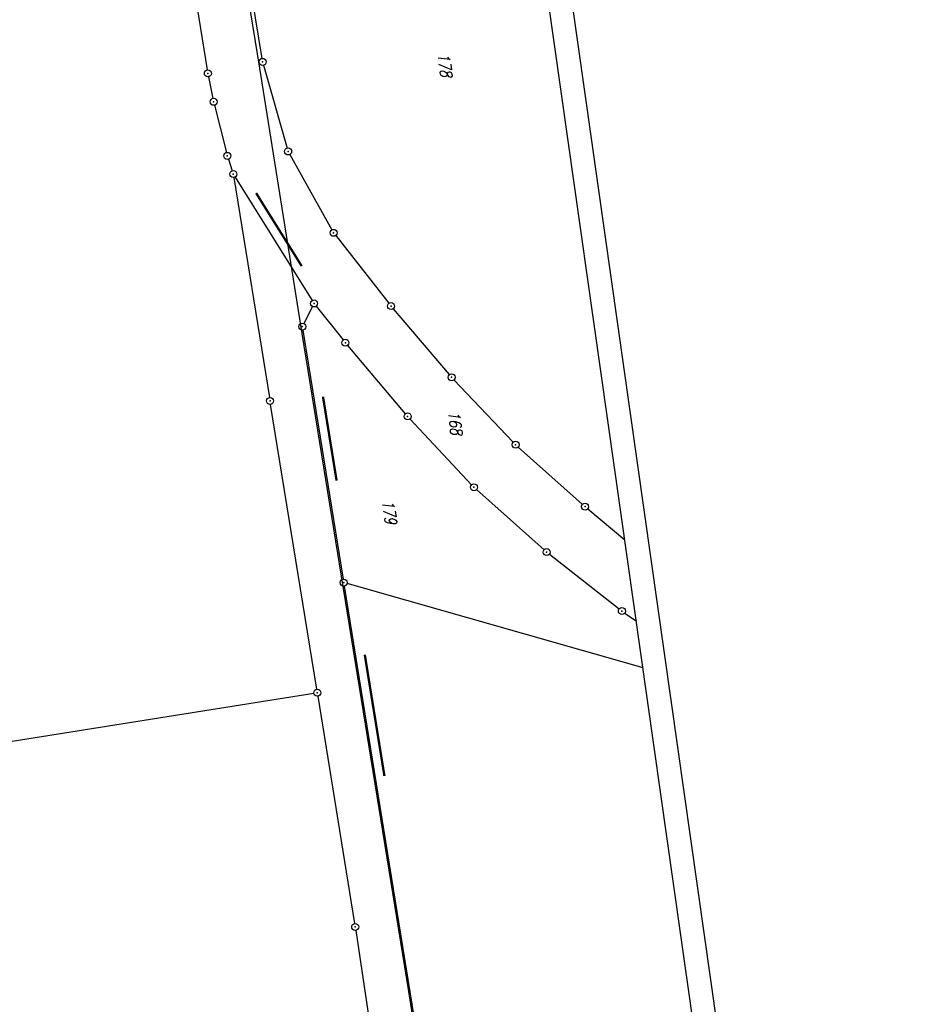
# Model space of a CAD drawing. Extents: x 446457 to 447032, y 444506 to 445688.
# Tile 39 of 83: x 446840 to 447032, y 444872 to 445084. Entities that reach past the tile are written whole.
import ezdxf

# ---------------------------------------------------------------- set-up
doc = ezdxf.new("R2010")
doc.units = 0
doc.header["$LTSCALE"] = 2
doc.header["$MEASUREMENT"] = 0
doc.linetypes.add('AUSGEZOGEN', pattern=[0])
doc.linetypes.add('GEMARKBAB', pattern=[3.7, 2, -0.5, 0.1, -0.5, 0.1, -0.5])
doc.layers.get('0').update_dxf_attribs({"linetype": 'AUSGEZOGEN'})
for name, color, linetype in [('203-FLSTNR', 8, 'AUSGEZOGEN'), ('203-GEMARKGRZ', 7, 'GEMARKBAB'), ('203-GRENZL', 8, 'AUSGEZOGEN'), ('203-GRENZP', 8, 'AUSGEZOGEN'), ('FBRTOP', 250, 'AUSGEZOGEN'), ('Planeinteilung', 250, 'CONTINUOUS'), ('RAHMEN', 7, 'AUSGEZOGEN'), ('STROMLTG', 4, 'AUSGEZOGEN')]:
    doc.layers.add(name, color=color, linetype=linetype)
doc.styles.add('ROMANS', font='romans.shx', dxfattribs={"width": 0.8})

# ---------------------------------------------------------------- blocks, each defined once
blk = doc.blocks.new('1135420')
blk.add_line((1135, 420), (0, 420))
at = {"layer": 'RAHMEN'}
blk.add_line((950, 415), (25, 415), dxfattribs=at)
blk = doc.blocks.new('GST')
at = {"color": 0}
blk.add_circle((0, 0), 0.75, dxfattribs=at)
blk.add_point((0, 0), dxfattribs=at)

msp = doc.modelspace()

# ---------------------------------------------------------------- linework, layer by layer
at = {"layer": '203-GEMARKGRZ', "const_width": 0.5, "flags": 128}
for points in [[(446890.41, 445046.6), (446900.21, 445030.9)], [(446904.78, 445002.85), (446907.7, 444984.83)], [(446913.75, 444947.44), (446917.97, 444921.39)]]:
    msp.add_lwpolyline(points, dxfattribs=at)
at = {"layer": '203-GRENZL'}
for p, q in [((446858.28, 445207.01), (446879.93, 445073.04)), ((446891.69, 445075.51), (446876.75, 445167.81)), ((446892.02, 445074.05), (446897.08, 445056.25)), ((446880.2, 445071.56), (446881.15, 445066.93)), ((446881.48, 445065.46), (446884.05, 445055.31)), ((446897.66, 445054.88), (446906.68, 445038.71)), ((446884.46, 445053.87), (446885.28, 445051.38)), ((446885.63, 445049.93), (446893.3, 445002.69)), ((446885.91, 445050.03), (446902.46, 445023.52)), ((446907.51, 445037.46), (446918.93, 445022.92)), ((446902.52, 445022.21), (446900.66, 445018.57)), ((446903.33, 445022.29), (446909.11, 445015.04)), ((446919.88, 445021.76), (446931.9, 445007.59)), ((446900.44, 445017.16), (446909.1, 444963.66)), ((446910.06, 445013.88), (446922.46, 444999.19)), ((446932.91, 445006.48), (446945.63, 444993.09)), ((446903.44, 444940.01), (446893.54, 445001.21)), ((446923.45, 444998.07), (446936.68, 444983.95)), ((446946.71, 444992.05), (446960.5, 444979.74)), ((446937.75, 444982.9), (446952.25, 444969.98)), ((446961.64, 444978.76), (446969.61, 444972.11)), ((446953.4, 444969.02), (446968.37, 444957.29)), ((446909.34, 444962.18), (446943.61, 444750.5)), ((446973.51, 444944.62), (446909.94, 444962.71)), ((446969.57, 444956.4), (446972.09, 444954.62)), ((446806.92, 444923.98), (446902.82, 444939.15)), ((446903.68, 444938.53), (446911.57, 444889.72)), ((446911.8, 444888.24), (446932.28, 444750.71))]:
    msp.add_line(p, q, dxfattribs=at)
at = {"layer": 'FBRTOP', "const_width": 0.5}
for points in [[(446727.61, 445203.66, 0.000005), (446731.55, 445175.83, 0.000006), (446734.44, 445155.44, 0.000005), (446738.34, 445127.87, 0.000006), (446741.35, 445106.67, 0.000262), (446744.9, 445081.67, -0.000165), (446748.46, 445056.66, -0.000317), (446752.37, 445028.97, 0.000384), (446755.61, 445006.07, 0.000054), (446757.26, 444994.45, -0.000066), (446758.92, 444982.82, -0.00003), (446762.61, 444956.82, -0.000033), (446765.93, 444933.46, -0.000136), (446769.38, 444909.08, 0.000143), (446772.83, 444884.71, 0.000117), (446776.4, 444859.65, -0.00009), (446779.96, 444834.59, -0.000035)], [(446807.84, 444637.9, 0.000003), (446809.64, 444625.26, 0.000005)]]:
    msp.add_lwpolyline(points, format="xyb", dxfattribs=at)
at = {"layer": 'FBRTOP'}
msp.add_lwpolyline([(446744.66, 445219.56, -0.000001), (446755.94, 445140, -0.000002), (446762.2, 445095.79), (446776.24, 444996.78), (446790.27, 444897.77, -0.000001), (446799.04, 444835.89, 0.000001), (446807.81, 444774.01, 0.000003), (446816.58, 444712.13, -0.000002), (446825.35, 444650.25, -0.000001), (446832.37, 444600.74, 0.000001), (446839.38, 444551.24, 0.000001), (446841.31, 444537.63, -0.000003)], format="xyb", dxfattribs=at)
at = {"layer": 'STROMLTG', "flags": 128}
for points in [[(446794.06, 445677.27), (446801.6, 445630.45), (446814.45, 445549.8), (446825.76, 445479.35), (446835.37, 445420.55), (446846.33, 445351.32), (446857.56, 445284.44), (446862.25, 445250.9), (446869.02, 445210.23), (446879.29, 445146.51), (446891.14, 445073.43), (446900.26, 445016.4), (446910.8, 444951.07), (446923.12, 444875.1)], [(446923.12, 444875.1), (446934.14, 444805.09), (446945.33, 444738.47), (446956.23, 444671.34), (446974.8, 444556.55)]]:
    msp.add_lwpolyline(points, dxfattribs=at)

# ---------------------------------------------------------------- block references
at = {"layer": '203-GRENZP', "rotation": 278.0670990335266}
for p in [(446891.81, 445074.77), (446880.05, 445072.3), (446881.3, 445066.19), (446884.23, 445054.58), (446897.29, 445055.53), (446885.51, 445050.67), (446907.05, 445038.05), (446902.86, 445022.88), (446919.39, 445022.33), (446900.32, 445017.9), (446909.58, 445014.45), (446932.39, 445007.02), (446893.42, 445001.95), (446922.94, 444998.62), (446946.15, 444992.55), (446937.19, 444983.4), (446961.06, 444979.24), (446952.81, 444969.48), (446909.22, 444962.92), (446968.96, 444956.83), (446903.56, 444939.27), (446911.69, 444888.98)]:
    msp.add_blockref('GST', p, dxfattribs=at)
at = {"layer": 'Planeinteilung', "linetype": 'Continuous', "rotation": 278.0670990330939}
msp.add_blockref('1135420', (446457.28, 445629.54), dxfattribs=at)

# ---------------------------------------------------------------- texts
at = {"layer": '203-FLSTNR', "style": 'ROMANS', "oblique": 15, "width": 0.8}
for s, p in [('178', (446929.36, 445076.53)), ('168', (446931.57, 444999.65)), ('179', (446917.45, 444980.52))]:
    msp.add_text(s, height=2.5, rotation=278.0671, dxfattribs=at).set_placement(p)

doc.saveas('drawing.dxf')
